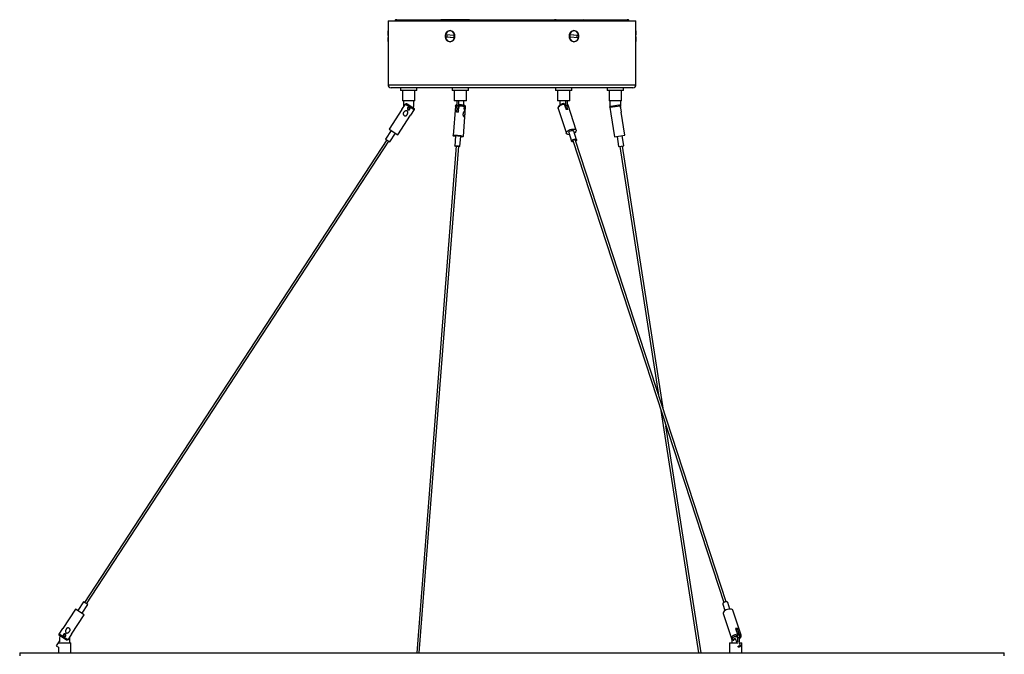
# Model space of a CAD drawing. Header units: millimetres. Extents: x -413 to 2103, y -1561 to 1924.
# Tile 6 of 6: x 1132 to 2085, y 126 to 740. Entities that reach past the tile are written whole.
import ezdxf

# ---------------------------------------------------------------- set-up
doc = ezdxf.new("R2010")
doc.units = ezdxf.units.MM

msp = doc.modelspace()

# ---------------------------------------------------------------- linework, layer by layer
at = {"color": 7, "linetype": 'Continuous', "lineweight": 25}
for p, q in [((1488.03, 739.36), (1488.03, 729.73)), ((1488.03, 739.36), (1728.03, 739.36)), ((1496.53, 740.36), (1499.87, 740.36)), ((1499.87, 740.36), (1504.78, 740.36)), ((1504.78, 740.36), (1539.29, 740.36)), ((1565.27, 740.36), (1539.29, 740.36)), ((1566.94, 740.36), (1565.27, 740.36)), ((1566.94, 740.36), (1572.94, 740.36)), ((1572.94, 740.36), (1643.12, 740.36)), ((1643.12, 740.36), (1649.13, 740.36)), ((1650.79, 740.36), (1649.13, 740.36)), ((1650.79, 740.36), (1676.77, 740.36)), ((1676.77, 740.36), (1711.28, 740.36)), ((1711.28, 740.36), (1716.2, 740.36)), ((1716.2, 740.36), (1719.53, 740.36)), ((1728.03, 729.73), (1728.03, 739.36)), ((1488.03, 724.95), (1488.03, 729.46)), ((1552.42, 724.95), (1543.79, 725.76)), ((1672.42, 724.95), (1663.79, 725.76)), ((1664.17, 725.68), (1663.79, 725.76)), ((1671.04, 725.04), (1664.17, 725.68)), ((1672.42, 724.95), (1671.04, 725.04)), ((1728.03, 729.46), (1728.03, 725.76)), ((1728.03, 724.95), (1728.03, 725.76)), ((1488.03, 723.77), (1488.03, 722.96)), ((1488.03, 719.26), (1488.03, 722.96)), ((1488.03, 718.99), (1488.03, 677.36)), ((1543.65, 723.77), (1552.28, 722.96)), ((1543.65, 723.77), (1545.03, 723.68)), ((1545.03, 723.68), (1551.9, 723.04)), ((1551.9, 723.04), (1552.28, 722.96)), ((1663.65, 723.77), (1672.28, 722.96)), ((1728.03, 723.77), (1728.03, 719.26)), ((1728.03, 677.36), (1728.03, 718.99)), ((1725.03, 674.36), (1491.03, 674.36)), ((1500.03, 674.36), (1500.03, 671.86)), ((1516.03, 671.86), (1500.03, 671.86)), ((1502.03, 671.86), (1502.03, 661.86)), ((1514.03, 661.86), (1514.03, 671.86)), ((1516.03, 671.86), (1516.03, 674.36)), ((1550.03, 674.36), (1550.03, 671.86)), ((1566.03, 671.86), (1550.03, 671.86)), ((1552.03, 671.86), (1552.03, 661.86)), ((1564.03, 661.86), (1564.03, 671.86)), ((1566.03, 671.86), (1566.03, 674.36)), ((1650.03, 674.36), (1650.03, 671.86)), ((1666.03, 671.86), (1650.03, 671.86)), ((1652.03, 671.86), (1652.03, 661.86)), ((1664.03, 661.86), (1664.03, 671.86)), ((1666.03, 671.86), (1666.03, 674.36)), ((1700.03, 674.36), (1700.03, 671.86)), ((1716.03, 671.86), (1700.03, 671.86)), ((1702.03, 671.86), (1702.03, 661.86)), ((1714.03, 661.86), (1714.03, 671.86)), ((1716.03, 671.86), (1716.03, 674.36)), ((1501.47, 653.27), (1505.02, 658.71)), ((1508.03, 661.86), (1502.03, 661.86)), ((1503.03, 661.86), (1503.03, 656.86)), ((1505.02, 658.71), (1513.23, 653.36)), ((1506.43, 658.99), (1512.92, 654.75)), ((1514.03, 661.86), (1508.03, 661.86)), ((1513.03, 656.86), (1513.03, 661.86)), ((1563.23, 661.86), (1552.03, 661.86)), ((1554.67, 661.86), (1554.67, 656.86)), ((1556.4, 661.86), (1556.4, 656.86)), ((1561.4, 657.43), (1561.4, 661.86)), ((1564.03, 661.86), (1563.23, 661.86)), ((1664.03, 661.86), (1652.03, 661.86)), ((1654.67, 657.88), (1654.67, 661.86)), ((1658.67, 658.71), (1660.45, 653.27)), ((1659.67, 661.86), (1659.67, 656.86)), ((1661.4, 661.86), (1661.4, 656.86)), ((1670.17, 633.3), (1662.24, 657.59)), ((1714.03, 661.86), (1702.03, 661.86)), ((1703.03, 656.86), (1703.03, 661.86)), ((1703.75, 656.73), (1711.4, 657.92)), ((1713.03, 661.86), (1713.03, 656.86)), ((1501.39, 653.33), (1489.09, 634.49)), ((1501.39, 653.33), (1501.47, 653.27)), ((1503.03, 656.86), (1503.14, 655.83)), ((1513.23, 653.36), (1509.67, 647.91)), ((1553.2, 656.72), (1550.98, 628.07)), ((1554.77, 655.43), (1554.4, 650.67)), ((1556.4, 656.86), (1554.67, 656.86)), ((1556.13, 650.67), (1556.63, 657.09)), ((1560.95, 627.29), (1563.17, 655.95)), ((1652.73, 654.48), (1660.66, 630.2)), ((1659.67, 656.86), (1659.61, 655.83)), ((1661.4, 656.86), (1659.67, 656.86)), ((1662.18, 653.27), (1661.35, 655.83)), ((1702.89, 655.58), (1712.57, 657.09)), ((1703.88, 649.16), (1702.89, 655.58)), ((1703.06, 656.37), (1703.03, 656.86)), ((1703.78, 649.15), (1703.88, 649.16)), ((1703.78, 649.15), (1707.24, 626.91)), ((1712.57, 657.09), (1713.57, 650.67)), ((1713.57, 650.67), (1713.66, 650.68)), ((1717.12, 628.45), (1713.66, 650.68)), ((1497.46, 629.02), (1509.76, 647.86)), ((1509.67, 647.91), (1509.76, 647.86)), ((1491.18, 633.12), (1485.71, 624.75)), ((1489.09, 634.49), (1497.46, 629.02)), ((1489.9, 622.01), (1495.37, 630.39)), ((1663.04, 630.98), (1665.77, 622.6)), ((1670.52, 624.15), (1667.79, 632.53)), ((1486.76, 624.06), (1194.22, 176.02)), ((1196.31, 174.66), (1488.85, 622.7)), ((1485.71, 624.75), (1489.9, 622.01)), ((1553.47, 627.87), (1552.7, 617.99)), ((1557.68, 617.6), (1558.45, 627.49)), ((1666.82, 623.41), (1812.91, 175.93)), ((1815.29, 176.7), (1669.2, 624.19)), ((1707.24, 626.91), (1717.12, 628.45)), ((1709.71, 627.3), (1711.24, 617.41)), ((1716.19, 618.18), (1714.65, 628.06)), ((1553.96, 618.06), (1515.83, 127.36)), ((1518.34, 127.36), (1556.45, 617.86)), ((1711.24, 617.41), (1716.19, 618.18)), ((1712.48, 617.61), (1749.85, 377.15)), ((1754.68, 362.37), (1714.95, 617.99)), ((1752.24, 361.78), (1788.67, 127.36)), ((1791.2, 127.36), (1757.06, 346.99)), ((1193.17, 176.71), (1187.7, 168.33)), ((1191.89, 165.6), (1197.35, 173.97)), ((1197.35, 173.97), (1193.17, 176.71)), ((1812.04, 174.56), (1814.14, 168.14)), ((1818.89, 169.69), (1816.8, 176.12)), ((1185.61, 169.7), (1173.31, 150.86)), ((1181.68, 145.39), (1193.98, 164.23)), ((1193.98, 164.23), (1185.61, 169.7)), ((1812.4, 165.42), (1820.33, 141.13)), ((1829.83, 144.24), (1821.91, 168.52)), ((1169.84, 145.36), (1173.39, 150.81)), ((1178.04, 140.01), (1169.84, 145.36)), ((1176.64, 139.73), (1170.15, 143.96)), ((1173.39, 150.81), (1173.31, 150.86)), ((1181.6, 145.45), (1178.04, 140.01)), ((1181.68, 145.39), (1181.6, 145.45)), ((1824.49, 150.81), (1826.26, 145.36)), ((1824.8, 142.26), (1826.11, 143.96)), ((1825.01, 149.22), (1826.22, 150.81)), ((1828, 145.36), (1826.22, 150.81)), ((1827.71, 143.79), (1827.84, 143.96)), ((1170.03, 138.99), (1166.93, 134.23)), ((1166.93, 134.23), (1169.02, 132.87)), ((1169.1, 136.86), (1175.03, 136.86)), ((1170.03, 141.86), (1170.03, 138.07)), ((1175.03, 136.86), (1181.03, 136.86)), ((1180.03, 141.86), (1179.93, 142.89)), ((1180.03, 136.86), (1180.03, 141.86)), ((1181.03, 127.36), (1181.03, 136.86)), ((1818.53, 136.86), (1818.53, 127.36)), ((1818.53, 136.86), (1826.72, 136.86)), ((1821.17, 136.86), (1821.17, 140.07)), ((1822.87, 139.73), (1824.17, 141.44)), ((1824.16, 141.46), (1825.67, 136.86)), ((1827.9, 141.86), (1826.17, 141.86)), ((1826.17, 141.86), (1826.17, 138.07)), ((1826.6, 134.01), (1826.87, 133.16)), ((1827.9, 141.86), (1827.9, 138.07)), ((1828.3, 136.86), (1827.9, 138.08)), ((1828.3, 136.86), (1830.53, 136.86)), ((1829.25, 133.94), (1828.38, 136.6)), ((1830.53, 127.36), (1830.53, 136.86)), ((1131.53, 127.36), (1131.53, 124.36)), ((1131.53, 127.36), (2084.53, 127.36)), ((1169.02, 132.87), (1169.03, 132.88)), ((1169.03, 132.88), (1169.03, 127.36)), ((2084.53, 124.36), (2084.53, 127.36))]:
    msp.add_line(p, q, dxfattribs=at)
at = {"color": 8, "linetype": 'Continuous', "lineweight": 25}
for p, q in [((1496.53, 739.36), (1496.53, 740.36)), ((1499.87, 739.36), (1499.87, 740.36)), ((1504.78, 740.36), (1504.78, 739.36)), ((1565.27, 739.36), (1565.27, 740.36)), ((1566.94, 739.36), (1566.94, 740.36)), ((1572.94, 740.36), (1572.94, 739.36)), ((1643.12, 739.36), (1643.12, 740.36)), ((1649.13, 740.36), (1649.13, 739.36)), ((1650.79, 739.36), (1650.79, 740.36)), ((1711.28, 739.36), (1711.28, 740.36)), ((1716.2, 740.36), (1716.2, 739.36)), ((1719.53, 739.36), (1719.53, 740.36)), ((1488.03, 677.36), (1728.03, 677.36))]:
    msp.add_line(p, q, dxfattribs=at)
at = {"color": 7, "linetype": 'Continuous', "lineweight": 25, "flags": 128}
for points in [[(1552.42, 724.95), (1552.12, 726.31), (1551.51, 727.51), (1550.64, 728.48), (1549.57, 729.14), (1548.39, 729.44), (1547.18, 729.36), (1546.04, 728.91), (1545.04, 728.11), (1544.27, 727.04), (1543.79, 725.76)], [(1663.51, 726.01), (1663.6, 726.13), (1664.03, 726.51)], [(1672.42, 724.95), (1672.12, 726.31), (1671.51, 727.51), (1670.64, 728.48), (1669.57, 729.14), (1668.39, 729.44), (1667.18, 729.36), (1666.04, 728.91), (1665.04, 728.11), (1664.27, 727.04), (1663.79, 725.76)], [(1728.03, 718.99), (1728.03, 718.99), (1728.01, 719.4), (1727.97, 720.56), (1727.93, 722.31), (1727.91, 723.32), (1727.91, 724.36), (1727.91, 725.41), (1727.93, 726.42), (1727.97, 728.16), (1728.01, 729.32), (1728.03, 729.73), (1728.03, 729.73)], [(1543.65, 723.77), (1543.95, 722.41), (1544.56, 721.21), (1545.43, 720.24), (1546.5, 719.58), (1547.68, 719.28), (1548.88, 719.36), (1550.03, 719.81), (1551.02, 720.61), (1551.79, 721.68), (1552.28, 722.96)], [(1663.65, 723.77), (1663.95, 722.41), (1664.56, 721.21), (1665.43, 720.24), (1666.5, 719.58), (1667.68, 719.28), (1668.88, 719.36), (1670.03, 719.81), (1671.02, 720.61), (1671.79, 721.68), (1672.28, 722.96)], [(1512.65, 654.93), (1512.83, 655.45), (1513.03, 656.86)], [(1556.4, 656.86), (1556.5, 655.45), (1556.5, 655.43)], [(1713.03, 656.86), (1712.83, 655.45), (1712.82, 655.43)], [(1663.67, 629.03), (1663.32, 629.02), (1662.23, 629.12), (1661.38, 629.42), (1660.82, 629.89), (1660.61, 630.49), (1660.75, 631.2), (1661.24, 631.94), (1662.03, 632.67), (1663.08, 633.33), (1664.3, 633.87), (1665.61, 634.26), (1666.9, 634.46), (1668.08, 634.46), (1669.06, 634.26), (1669.77, 633.87), (1670.16, 633.33), (1670.19, 632.67), (1669.88, 631.94), (1669.23, 631.2), (1668.43, 630.58)], [(1663.04, 630.98), (1663.01, 631.23), (1663.25, 631.75), (1663.81, 632.27), (1664.62, 632.72), (1665.55, 633.01), (1666.46, 633.12), (1667.21, 633.01), (1667.68, 632.72), (1667.79, 632.53)], [(1553.42, 627.3), (1553.25, 627.33), (1552.22, 627.52), (1551.47, 627.73), (1551.05, 627.94), (1551, 628.12), (1551.31, 628.28), (1551.97, 628.38), (1552.92, 628.44), (1554.1, 628.44), (1555.42, 628.38), (1556.78, 628.28), (1558.07, 628.12), (1559.21, 627.94), (1560.11, 627.73), (1560.7, 627.52), (1560.94, 627.33), (1560.81, 627.16), (1560.32, 627.02), (1559.51, 626.94), (1558.43, 626.91), (1558.43, 626.91)], [(1553.47, 627.87), (1553.56, 627.95), (1553.99, 628.03), (1554.72, 628.06), (1555.65, 628.03), (1556.62, 627.95), (1557.49, 627.83), (1558.13, 627.68), (1558.43, 627.53), (1558.45, 627.49)], [(1667.28, 622.02), (1667.1, 622.01), (1666.35, 622.12), (1665.88, 622.41), (1665.75, 622.86), (1665.98, 623.38), (1666.55, 623.9), (1667.36, 624.35), (1668.29, 624.64), (1669.19, 624.75), (1669.94, 624.64), (1670.42, 624.35), (1670.55, 623.9), (1670.31, 623.38), (1669.75, 622.86), (1669.65, 622.79)], [(1667.14, 622.44), (1666.89, 622.49), (1666.56, 622.7), (1666.47, 623.01), (1666.63, 623.38), (1667.03, 623.74), (1667.59, 624.06), (1668.24, 624.26), (1668.88, 624.34)], [(1666.82, 623.58), (1666.81, 623.54), (1666.82, 623.41)], [(1668.88, 624.34), (1669.4, 624.26), (1669.74, 624.06), (1669.83, 623.74), (1669.66, 623.38), (1669.52, 623.22)], [(1669.2, 624.19), (1669.15, 624.28), (1669.1, 624.32)], [(1553.92, 617.61), (1553.66, 617.65), (1553.03, 617.8), (1552.72, 617.95), (1552.79, 618.07), (1553.22, 618.15), (1553.96, 618.18), (1554.88, 618.15), (1555.85, 618.07), (1556.72, 617.95), (1557.36, 617.8), (1557.67, 617.65), (1557.6, 617.53), (1557.16, 617.44), (1556.43, 617.41), (1556.43, 617.41)], [(1553.93, 617.73), (1553.68, 617.8), (1553.46, 617.9), (1553.51, 617.99), (1553.81, 618.05), (1554.33, 618.07)], [(1554.33, 618.07), (1554.97, 618.05), (1555.65, 617.99), (1556.26, 617.9), (1556.71, 617.8), (1556.92, 617.7), (1556.88, 617.61), (1556.57, 617.55), (1556.43, 617.54)], [(1815.47, 176.71), (1814.56, 176.6), (1813.63, 176.31), (1812.82, 175.86), (1812.25, 175.34), (1812.02, 174.82), (1812.04, 174.56)], [(1816.8, 176.12), (1816.69, 176.31), (1816.21, 176.6), (1815.47, 176.71)], [(1819.25, 169.7), (1818, 169.6), (1816.69, 169.3), (1815.42, 168.83), (1814.27, 168.22), (1813.34, 167.52), (1812.69, 166.78), (1812.37, 166.05), (1812.4, 165.42)], [(1821.91, 168.52), (1821.75, 168.83), (1821.19, 169.3), (1820.34, 169.6), (1819.25, 169.7)], [(1170.42, 143.79), (1170.24, 143.27), (1170.03, 141.86)], [(1826.11, 143.96), (1824.85, 143.67), (1823.64, 143.19), (1822.62, 142.56), (1821.89, 141.85), (1821.53, 141.14), (1821.59, 140.51), (1822.05, 140.02), (1822.87, 139.73)], [(1825.8, 146.8), (1826.44, 146.41), (1827.04, 145.64), (1827.5, 144.56), (1827.8, 143.27), (1827.9, 141.86)], [(1825.97, 143.79), (1826.07, 143.27), (1826.17, 141.86)], [(1827.03, 132.98), (1826.87, 133.17), (1826.9, 133.42), (1827.1, 133.68), (1827.45, 133.93), (1827.9, 134.12), (1828.36, 134.22), (1828.79, 134.22), (1829.1, 134.12), (1829.25, 133.93), (1829.23, 133.68), (1829.02, 133.42), (1828.67, 133.17), (1828.23, 132.98), (1827.76, 132.88), (1827.34, 132.88), (1827.03, 132.98)]]:
    msp.add_lwpolyline(points, dxfattribs=at)
at = {"color": 8, "linetype": 'Continuous', "lineweight": 25, "flags": 128}
for points in [[(1652.73, 654.48), (1652.7, 654.61), (1652.75, 655.29), (1653.16, 656.03), (1653.88, 656.77), (1654.88, 657.46), (1656.07, 658.04), (1657.37, 658.46), (1658.67, 658.71)], [(1661.4, 658.43), (1661.97, 658.04), (1662.24, 657.59)], [(1553.2, 656.72), (1553.2, 656.74), (1553.43, 656.9), (1554.01, 657.02), (1554.67, 657.08)], [(1556.63, 657.09), (1557.97, 657.02), (1559.33, 656.9), (1560.6, 656.74), (1561.69, 656.54), (1562.52, 656.34), (1563.02, 656.13), (1563.17, 655.95)], [(1826.26, 145.36), (1824.96, 145.12), (1823.66, 144.69), (1822.47, 144.11), (1821.48, 143.42), (1820.75, 142.68), (1820.34, 141.95), (1820.29, 141.26), (1820.33, 141.13)], [(1827.9, 141), (1828.09, 141.14), (1828.82, 141.85), (1829.17, 142.56), (1829.12, 143.19), (1828.66, 143.67), (1827.84, 143.96)]]:
    msp.add_lwpolyline(points, dxfattribs=at)
at = {"color": 7, "linetype": 'Continuous', "lineweight": 25}
for centre, radius, start, end in [((1496.53, 737.86), 2.5, 90, 143.1301), ((1539.6, 739.06), 1.34, 103.07108, 166.92892), ((1565.58, 739.06), 1.34, 103.07108, 166.92892), ((1650.54, 739.1), 1.28, 11.57837, 78.42163), ((1676.52, 739.1), 1.28, 11.57837, 78.42163), ((1719.53, 737.86), 2.5, 36.8699, 90), ((1549.68, 724.36), 4.7, 163.72811, 188.26523), ((1547.38, 724.36), 4.7, 343.72811, 8.26523), ((1668.68, 724.36), 4.7, 163.72811, 188.26523), ((1666.38, 724.36), 4.7, 343.72811, 8.26523), ((1491.03, 677.36), 3, 180, 270), ((1725.03, 677.36), 3, 270, 0), ((1555.27, 626.61), 24.07, 87.93846, 92.06154), ((1560.33, 656.19), 5.7, 173.26792, 224.36644), ((1661.31, 646.53), 6.8, 82.68004, 97.31996), ((1653.39, 656.68), 8.01, 334.99584, 1.30257), ((1825.35, 144.06), 6.8, 82.68004, 97.31996)]:
    msp.add_arc(centre, radius, start, end, dxfattribs=at)
at = {"color": 8, "linetype": 'Continuous', "lineweight": 25}
msp.add_arc((1828.01, 143.33), 2.03, 26.49823, 90.43576, dxfattribs=at)
at = {"color": 7, "linetype": 'Continuous', "lineweight": 25}
for points, knots in [([(1488.03, 729.73), (1488.03, 729.73), (1488.03, 729.86), (1488.05, 729.39), (1488.1, 728.28), (1488.14, 726.76), (1488.16, 725.41), (1488.16, 724.36), (1488.16, 723.3), (1488.14, 721.95), (1488.1, 720.46), (1488.04, 719.23), (1488.04, 719.07), (1488.03, 718.99)], [0, 0, 0, 0, 0.000056, 0.126219, 0.251551, 0.37575, 0.438134, 0.500339, 0.562144, 0.624296, 0.748462, 0.873843, 1, 1, 1, 1]), ([(1543.33, 724.36), (1543.35, 724.71), (1543.38, 725.42), (1543.75, 726.77), (1544.61, 728.26), (1546.18, 729.45), (1548.03, 729.87), (1549.9, 729.45), (1551.51, 728.26), (1552.42, 726.77), (1552.8, 725.41), (1552.89, 724.36), (1552.8, 723.3), (1552.42, 721.95), (1551.51, 720.45), (1549.9, 719.27), (1548.03, 718.85), (1546.17, 719.27), (1544.61, 720.46), (1543.75, 721.96), (1543.38, 723.31), (1543.35, 724.01), (1543.33, 724.36)], [0, 0, 0, 0, 0.031058, 0.061997, 0.124149, 0.186911, 0.250026, 0.313108, 0.375774, 0.437873, 0.469065, 0.500168, 0.53107, 0.562147, 0.62423, 0.68692, 0.75007, 0.81324, 0.875941, 0.938026, 0.969076, 1, 1, 1, 1]), ([(1672.73, 724.36), (1672.72, 724.01), (1672.68, 723.3), (1672.32, 721.95), (1671.45, 720.46), (1669.89, 719.27), (1668.04, 718.85), (1666.16, 719.27), (1664.55, 720.45), (1663.64, 721.95), (1663.27, 723.31), (1663.17, 724.36), (1663.27, 725.42), (1663.64, 726.77), (1664.55, 728.26), (1666.16, 729.45), (1668.04, 729.87), (1669.89, 729.45), (1671.46, 728.26), (1672.32, 726.76), (1672.68, 725.41), (1672.72, 724.71), (1672.73, 724.36)], [0, 0, 0, 0, 0.031058, 0.061997, 0.124149, 0.186911, 0.250026, 0.313108, 0.375774, 0.437873, 0.469065, 0.500168, 0.53107, 0.562147, 0.62423, 0.68692, 0.75007, 0.81324, 0.875941, 0.938026, 0.969076, 1, 1, 1, 1]), ([(1505.02, 658.71), (1505.05, 658.74), (1505.1, 658.83), (1505.22, 658.94), (1505.37, 659.04), (1505.52, 659.11), (1505.68, 659.15), (1505.85, 659.16), (1506.02, 659.15), (1506.18, 659.11), (1506.31, 659.06), (1506.39, 659.01), (1506.43, 658.99)], [0, 0, 0, 0, 0.069482, 0.193274, 0.297272, 0.404325, 0.50831, 0.615232, 0.720715, 0.829113, 0.913847, 1, 1, 1, 1]), ([(1554.67, 657.85), (1554.56, 657.84), (1554.29, 657.81), (1553.98, 657.72), (1553.6, 657.52), (1553.29, 657.16), (1553.24, 656.88), (1553.21, 656.74)], [0, 0, 0, 0, 0.178886, 0.430626, 0.668386, 0.843761, 1, 1, 1, 1]), ([(1556.63, 657.09), (1556.64, 657.12), (1556.65, 657.22), (1556.67, 657.37), (1556.72, 657.52), (1556.78, 657.65), (1556.84, 657.76), (1556.92, 657.84), (1557, 657.9), (1557.07, 657.93), (1557.15, 657.93), (1557.19, 657.92), (1557.22, 657.92)], [0, 0, 0, 0, 0.069482, 0.193274, 0.297272, 0.404325, 0.50831, 0.615232, 0.720715, 0.829113, 0.913847, 1, 1, 1, 1]), ([(1563.16, 655.93), (1563.17, 655.94), (1563.21, 656.09), (1563.13, 656.4), (1562.95, 656.72), (1562.7, 656.95), (1562.4, 657.13), (1561.97, 657.3), (1561.3, 657.47), (1560.35, 657.64), (1559.26, 657.78), (1558.15, 657.88), (1557.47, 657.91), (1557.16, 657.93)], [0, 0, 0, 0, 0.004607, 0.064583, 0.114638, 0.16504, 0.229246, 0.331268, 0.472985, 0.607448, 0.748568, 0.887524, 1, 1, 1, 1]), ([(1658.39, 659.18), (1658.18, 659.15), (1657.58, 659.07), (1656.55, 658.8), (1655.4, 658.33), (1654.36, 657.73), (1653.49, 657.01), (1652.9, 656.24), (1652.64, 655.44), (1652.59, 654.83), (1652.73, 654.55), (1652.76, 654.49)], [0, 0, 0, 0, 0.0705967, 0.2039793, 0.3372446, 0.4715606, 0.6087632, 0.7515582, 0.8656707, 0.9719579, 1, 1, 1, 1]), ([(1658.23, 659.16), (1658.26, 659.16), (1658.31, 659.16), (1658.4, 659.12), (1658.47, 659.07), (1658.53, 659), (1658.58, 658.93), (1658.63, 658.84), (1658.66, 658.75), (1658.67, 658.71)], [0, 0, 0, 0, 0.159611, 0.32505, 0.495523, 0.598171, 0.70202, 0.849172, 1, 1, 1, 1]), ([(1662.21, 657.58), (1662.14, 657.77), (1661.98, 658.19), (1661.64, 658.53), (1661.41, 658.65), (1661.4, 658.65)], [0, 0, 0, 0, 0.435813, 0.979999, 1, 1, 1, 1]), ([(1711.4, 657.92), (1711.4, 657.92), (1711.46, 657.93), (1711.58, 657.94), (1711.76, 657.92), (1711.94, 657.87), (1712.1, 657.79), (1712.24, 657.69), (1712.34, 657.58), (1712.42, 657.47), (1712.48, 657.37), (1712.54, 657.24), (1712.56, 657.14), (1712.57, 657.09)], [0, 0, 0, 0, 0.00375, 0.1157427, 0.231084, 0.3412524, 0.4547818, 0.562113, 0.6727112, 0.7393057, 0.8066797, 0.9021476, 1, 1, 1, 1]), ([(1506.47, 648.3), (1506.41, 648.21), (1506.28, 648.04), (1506.07, 647.8), (1505.83, 647.6), (1505.58, 647.44), (1505.32, 647.33), (1505.05, 647.27), (1504.77, 647.26), (1504.48, 647.29), (1504.19, 647.36), (1503.91, 647.48), (1503.65, 647.63), (1503.41, 647.81), (1503.17, 648.03), (1502.97, 648.29), (1502.82, 648.57), (1502.73, 648.84), (1502.69, 649.12), (1502.69, 649.4), (1502.74, 649.68), (1502.85, 650.01), (1503.03, 650.37), (1503.29, 650.75), (1503.58, 651.08), (1503.87, 651.35), (1504.22, 651.63), (1504.61, 651.89), (1505.03, 652.09), (1505.4, 652.21), (1505.71, 652.26), (1505.98, 652.26), (1506.19, 652.23), (1506.4, 652.16), (1506.58, 652.06), (1506.73, 651.93), (1506.86, 651.77), (1506.97, 651.57), (1507.08, 651.3), (1507.16, 650.91), (1507.17, 650.42), (1507.1, 649.87), (1506.96, 649.34), (1506.79, 648.9), (1506.62, 648.55), (1506.52, 648.38), (1506.47, 648.3)], [0, 0, 0, 0, 0.021453, 0.042918, 0.064792, 0.084489, 0.103714, 0.122689, 0.14166, 0.161116, 0.181456, 0.201789, 0.222119, 0.242447, 0.263167, 0.287775, 0.308376, 0.327789, 0.346727, 0.366205, 0.385408, 0.405024, 0.436082, 0.467089, 0.49807, 0.523306, 0.548718, 0.588161, 0.61884, 0.643125, 0.667946, 0.682347, 0.697058, 0.71149, 0.726499, 0.738807, 0.751466, 0.76776, 0.784513, 0.810714, 0.847887, 0.884988, 0.922068, 0.960635, 0.980257, 1, 1, 1, 1]), ([(1506.93, 655.08), (1506.93, 655.08), (1506.97, 655.14), (1507.05, 655.24), (1507.21, 655.38), (1507.38, 655.49), (1507.57, 655.57), (1507.78, 655.62), (1508, 655.64), (1508.22, 655.61), (1508.43, 655.55), (1508.64, 655.46), (1508.82, 655.34), (1508.98, 655.19), (1509.11, 655.03), (1509.22, 654.84), (1509.29, 654.64), (1509.33, 654.43), (1509.33, 654.21), (1509.3, 654), (1509.21, 653.76), (1509.07, 653.54), (1508.89, 653.36), (1508.72, 653.24), (1508.52, 653.16), (1508.31, 653.1), (1508.1, 653.08), (1507.88, 653.1), (1507.66, 653.15), (1507.46, 653.24), (1507.27, 653.36), (1507.11, 653.5), (1506.97, 653.67), (1506.86, 653.85), (1506.79, 654.05), (1506.74, 654.26), (1506.73, 654.48), (1506.76, 654.69), (1506.82, 654.89), (1506.9, 655.02), (1506.93, 655.08)], [0, 0, 0, 0, 0.000163, 0.025126, 0.050895, 0.076125, 0.102088, 0.12853, 0.155712, 0.182968, 0.210999, 0.237859, 0.265465, 0.291602, 0.318422, 0.344501, 0.371261, 0.397657, 0.424818, 0.450948, 0.477942, 0.520251, 0.545797, 0.572174, 0.598093, 0.62476, 0.651682, 0.679361, 0.706576, 0.734564, 0.761071, 0.788295, 0.814313, 0.841002, 0.867227, 0.89416, 0.920555, 0.947765, 0.97345, 1, 1, 1, 1]), ([(1507.2, 654.91), (1507.18, 654.88), (1507.15, 654.84), (1507.12, 654.76), (1507.08, 654.68), (1507.06, 654.58), (1507.04, 654.46), (1507.03, 654.35), (1507.04, 654.23), (1507.06, 654.12), (1507.09, 654.02), (1507.13, 653.92), (1507.2, 653.8), (1507.3, 653.67), (1507.4, 653.58), (1507.5, 653.52), (1507.57, 653.47), (1507.64, 653.44), (1507.72, 653.41), (1507.81, 653.38), (1507.89, 653.37), (1507.97, 653.36), (1508.06, 653.36), (1508.14, 653.36), (1508.25, 653.38), (1508.36, 653.41), (1508.46, 653.46), (1508.56, 653.51), (1508.65, 653.57), (1508.73, 653.64), (1508.8, 653.72), (1508.88, 653.82), (1508.93, 653.92), (1508.97, 654.02), (1509, 654.1), (1509.02, 654.18), (1509.03, 654.26), (1509.03, 654.35), (1509.03, 654.43), (1509.02, 654.52), (1509, 654.63), (1508.96, 654.76), (1508.88, 654.9), (1508.78, 655.03), (1508.66, 655.14), (1508.54, 655.22), (1508.44, 655.27), (1508.37, 655.3), (1508.28, 655.33), (1508.2, 655.35), (1508.12, 655.36), (1508.03, 655.36), (1507.95, 655.36), (1507.86, 655.35), (1507.78, 655.33), (1507.68, 655.3), (1507.58, 655.25), (1507.48, 655.2), (1507.39, 655.13), (1507.29, 655.04), (1507.23, 654.95), (1507.2, 654.91)], [0, 0, 0, 0, 0.013165, 0.026434, 0.039819, 0.053445, 0.075025, 0.096824, 0.10781, 0.1341, 0.147399, 0.160903, 0.186759, 0.212669, 0.23855, 0.251647, 0.264982, 0.27827, 0.291662, 0.305212, 0.318976, 0.332336, 0.345791, 0.359392, 0.373191, 0.399471, 0.412754, 0.426252, 0.45247, 0.465734, 0.479234, 0.500829, 0.522652, 0.535994, 0.549441, 0.563046, 0.576865, 0.590179, 0.603586, 0.617135, 0.630877, 0.657056, 0.683243, 0.708928, 0.734978, 0.761196, 0.774483, 0.788008, 0.801397, 0.814888, 0.828534, 0.84239, 0.855617, 0.868934, 0.882389, 0.896031, 0.92182, 0.934853, 0.947975, 0.976204, 1, 1, 1, 1]), ([(1512.92, 654.75), (1512.92, 654.75), (1512.97, 654.72), (1513.07, 654.64), (1513.19, 654.5), (1513.28, 654.35), (1513.35, 654.19), (1513.39, 654.02), (1513.39, 653.84), (1513.37, 653.67), (1513.32, 653.51), (1513.26, 653.41), (1513.23, 653.36)], [0, 0, 0, 0, 0.007091, 0.119089, 0.234438, 0.344584, 0.458092, 0.565397, 0.675968, 0.780684, 0.888539, 1, 1, 1, 1]), ([(1562.53, 648.19), (1562.53, 648.09), (1562.51, 647.88), (1562.48, 647.57), (1562.44, 647.29), (1562.4, 647.04), (1562.35, 646.84), (1562.3, 646.67), (1562.22, 646.54), (1562.13, 646.45), (1562.02, 646.4), (1561.9, 646.39), (1561.75, 646.42), (1561.6, 646.48), (1561.42, 646.59), (1561.23, 646.74), (1561.06, 646.93), (1560.9, 647.14), (1560.78, 647.38), (1560.67, 647.64), (1560.6, 647.92), (1560.55, 648.26), (1560.54, 648.67), (1560.59, 649.12), (1560.67, 649.53), (1560.78, 649.91), (1560.93, 650.3), (1561.11, 650.7), (1561.32, 651.06), (1561.51, 651.32), (1561.68, 651.49), (1561.83, 651.6), (1561.95, 651.66), (1562.07, 651.68), (1562.18, 651.66), (1562.27, 651.61), (1562.35, 651.52), (1562.42, 651.38), (1562.49, 651.18), (1562.56, 650.86), (1562.6, 650.41), (1562.61, 649.89), (1562.6, 649.34), (1562.58, 648.87), (1562.56, 648.48), (1562.54, 648.29), (1562.53, 648.19)], [0, 0, 0, 0, 0.0214531, 0.0429181, 0.0647916, 0.0844889, 0.1037142, 0.1226888, 0.1416595, 0.1611162, 0.1814563, 0.2017894, 0.2221186, 0.2424472, 0.2631666, 0.2877755, 0.3083757, 0.327789, 0.3467269, 0.3662053, 0.3854076, 0.4050244, 0.4360819, 0.4670891, 0.4980703, 0.5233063, 0.5487178, 0.5881611, 0.6188402, 0.6431246, 0.6679456, 0.6823471, 0.6970577, 0.7114898, 0.7264988, 0.7388067, 0.7514659, 0.7677598, 0.7845133, 0.810714, 0.8478866, 0.8849881, 0.9220683, 0.9606351, 0.9802571, 1, 1, 1, 1]), ([(1561.56, 654.56), (1561.56, 654.56), (1561.57, 654.63), (1561.59, 654.76), (1561.64, 654.95), (1561.71, 655.12), (1561.81, 655.28), (1561.92, 655.41), (1562.04, 655.51), (1562.17, 655.58), (1562.29, 655.61), (1562.41, 655.61), (1562.52, 655.58), (1562.61, 655.51), (1562.69, 655.41), (1562.76, 655.28), (1562.81, 655.13), (1562.84, 654.95), (1562.87, 654.76), (1562.88, 654.55), (1562.87, 654.29), (1562.85, 654.04), (1562.82, 653.8), (1562.78, 653.62), (1562.73, 653.46), (1562.68, 653.33), (1562.61, 653.22), (1562.53, 653.15), (1562.43, 653.11), (1562.33, 653.1), (1562.22, 653.14), (1562.11, 653.2), (1562, 653.29), (1561.89, 653.42), (1561.79, 653.57), (1561.7, 653.74), (1561.63, 653.93), (1561.58, 654.14), (1561.55, 654.35), (1561.56, 654.49), (1561.56, 654.56)], [0, 0, 0, 0, 0.000163, 0.025126, 0.050895, 0.076125, 0.102088, 0.12853, 0.155712, 0.182968, 0.210999, 0.237859, 0.265465, 0.291602, 0.318422, 0.344501, 0.371261, 0.397657, 0.424818, 0.450948, 0.477942, 0.520251, 0.545797, 0.572174, 0.598093, 0.62476, 0.651682, 0.679361, 0.706576, 0.734564, 0.761071, 0.788295, 0.814313, 0.841002, 0.867227, 0.89416, 0.920555, 0.947765, 0.97345, 1, 1, 1, 1]), ([(1561.63, 654.53), (1561.65, 654.62), (1561.67, 654.82), (1561.79, 655.09), (1561.94, 655.27), (1562.01, 655.3), (1562.04, 655.31)], [0, 0, 0, 0, 0.223062, 0.523362, 0.838116, 1, 1, 1, 1]), ([(1562.13, 653.36), (1562.13, 653.36), (1562.12, 653.36), (1562.01, 653.43), (1561.86, 653.6), (1561.72, 653.87), (1561.63, 654.21), (1561.63, 654.43), (1561.63, 654.53)], [0, 0, 0, 0, 0.110735, 0.270825, 0.438864, 0.635833, 0.838182, 1, 1, 1, 1]), ([(1562.23, 655.34), (1562.21, 655.35), (1562.19, 655.36), (1562.16, 655.36), (1562.14, 655.36)], [0, 0, 0, 0, 0.498859, 1, 1, 1, 1]), ([(1702.89, 655.58), (1702.88, 655.63), (1702.87, 655.73), (1702.88, 655.89), (1702.92, 656.04), (1702.98, 656.2), (1703.07, 656.34), (1703.19, 656.46), (1703.32, 656.57), (1703.46, 656.65), (1703.6, 656.7), (1703.7, 656.72), (1703.75, 656.73)], [0, 0, 0, 0, 0.0930617, 0.1883313, 0.2907844, 0.3961573, 0.4995874, 0.6059122, 0.7112894, 0.8195809, 0.9089545, 1, 1, 1, 1]), ([(1170.15, 143.96), (1170.15, 143.97), (1170.09, 144), (1170, 144.08), (1169.88, 144.21), (1169.78, 144.37), (1169.72, 144.53), (1169.68, 144.7), (1169.67, 144.88), (1169.7, 145.05), (1169.75, 145.21), (1169.81, 145.31), (1169.84, 145.36)], [0, 0, 0, 0, 0.007091, 0.119089, 0.234438, 0.344584, 0.458092, 0.565397, 0.675968, 0.780684, 0.888539, 1, 1, 1, 1]), ([(1176.13, 143.64), (1176.13, 143.64), (1176.1, 143.58), (1176.01, 143.47), (1175.86, 143.34), (1175.68, 143.23), (1175.49, 143.15), (1175.28, 143.1), (1175.07, 143.08), (1174.85, 143.11), (1174.63, 143.16), (1174.43, 143.26), (1174.25, 143.38), (1174.09, 143.53), (1173.96, 143.69), (1173.85, 143.88), (1173.78, 144.08), (1173.74, 144.29), (1173.73, 144.51), (1173.77, 144.72), (1173.85, 144.96), (1173.99, 145.18), (1174.18, 145.36), (1174.35, 145.48), (1174.54, 145.56), (1174.75, 145.62), (1174.97, 145.64), (1175.19, 145.62), (1175.41, 145.56), (1175.61, 145.48), (1175.8, 145.36), (1175.96, 145.22), (1176.09, 145.05), (1176.2, 144.87), (1176.28, 144.67), (1176.33, 144.46), (1176.33, 144.24), (1176.31, 144.03), (1176.24, 143.82), (1176.17, 143.7), (1176.13, 143.64)], [0, 0, 0, 0, 0.000163, 0.025126, 0.050895, 0.076125, 0.102088, 0.12853, 0.155712, 0.182968, 0.210999, 0.237859, 0.265465, 0.291602, 0.318422, 0.344501, 0.371261, 0.397657, 0.424818, 0.450948, 0.477942, 0.520251, 0.545797, 0.572174, 0.598093, 0.62476, 0.651682, 0.679361, 0.706576, 0.734564, 0.761071, 0.788295, 0.814313, 0.841002, 0.867227, 0.89416, 0.920555, 0.947765, 0.97345, 1, 1, 1, 1]), ([(1175.87, 143.81), (1175.89, 143.84), (1175.91, 143.88), (1175.95, 143.96), (1175.98, 144.04), (1176.01, 144.14), (1176.03, 144.25), (1176.03, 144.37), (1176.03, 144.49), (1176.01, 144.59), (1175.97, 144.7), (1175.93, 144.8), (1175.87, 144.92), (1175.76, 145.05), (1175.66, 145.14), (1175.57, 145.2), (1175.5, 145.25), (1175.42, 145.28), (1175.34, 145.31), (1175.26, 145.33), (1175.18, 145.35), (1175.09, 145.36), (1175.01, 145.36), (1174.92, 145.35), (1174.81, 145.34), (1174.71, 145.31), (1174.6, 145.26), (1174.51, 145.21), (1174.41, 145.15), (1174.33, 145.07), (1174.26, 145), (1174.19, 144.9), (1174.13, 144.8), (1174.09, 144.7), (1174.07, 144.62), (1174.05, 144.54), (1174.04, 144.45), (1174.03, 144.37), (1174.03, 144.29), (1174.04, 144.2), (1174.07, 144.09), (1174.11, 143.96), (1174.19, 143.82), (1174.29, 143.69), (1174.41, 143.57), (1174.52, 143.5), (1174.62, 143.45), (1174.7, 143.42), (1174.78, 143.39), (1174.87, 143.37), (1174.95, 143.36), (1175.04, 143.36), (1175.12, 143.36), (1175.2, 143.37), (1175.28, 143.39), (1175.39, 143.42), (1175.49, 143.47), (1175.58, 143.52), (1175.68, 143.59), (1175.78, 143.68), (1175.84, 143.77), (1175.87, 143.81)], [0, 0, 0, 0, 0.013165, 0.026434, 0.039819, 0.053445, 0.075025, 0.096824, 0.10781, 0.1341, 0.147399, 0.160903, 0.186759, 0.212669, 0.23855, 0.251647, 0.264982, 0.27827, 0.291662, 0.305212, 0.318976, 0.332336, 0.345791, 0.359392, 0.373191, 0.399471, 0.412754, 0.426252, 0.45247, 0.465734, 0.479234, 0.500829, 0.522652, 0.535994, 0.549441, 0.563046, 0.576865, 0.590179, 0.603586, 0.617135, 0.630877, 0.657056, 0.683243, 0.708928, 0.734978, 0.761196, 0.774483, 0.788008, 0.801397, 0.814888, 0.828534, 0.84239, 0.855617, 0.868934, 0.882389, 0.896031, 0.92182, 0.934853, 0.947975, 0.976204, 1, 1, 1, 1]), ([(1176.6, 150.42), (1176.66, 150.51), (1176.78, 150.68), (1177, 150.92), (1177.23, 151.12), (1177.49, 151.28), (1177.75, 151.39), (1178.02, 151.45), (1178.3, 151.46), (1178.59, 151.43), (1178.87, 151.36), (1179.15, 151.24), (1179.42, 151.09), (1179.66, 150.91), (1179.9, 150.69), (1180.1, 150.43), (1180.25, 150.15), (1180.34, 149.88), (1180.38, 149.6), (1180.38, 149.32), (1180.32, 149.04), (1180.22, 148.71), (1180.03, 148.35), (1179.77, 147.97), (1179.49, 147.64), (1179.19, 147.36), (1178.85, 147.08), (1178.46, 146.83), (1178.04, 146.63), (1177.66, 146.51), (1177.36, 146.45), (1177.09, 146.45), (1176.88, 146.49), (1176.67, 146.56), (1176.49, 146.66), (1176.34, 146.79), (1176.21, 146.95), (1176.09, 147.15), (1175.99, 147.42), (1175.91, 147.81), (1175.9, 148.3), (1175.97, 148.84), (1176.11, 149.38), (1176.28, 149.82), (1176.45, 150.17), (1176.55, 150.34), (1176.6, 150.42)], [0, 0, 0, 0, 0.021453, 0.042918, 0.064792, 0.084489, 0.103714, 0.122689, 0.14166, 0.161116, 0.181456, 0.201789, 0.222119, 0.242447, 0.263167, 0.287775, 0.308376, 0.327789, 0.346727, 0.366205, 0.385408, 0.405024, 0.436082, 0.467089, 0.49807, 0.523306, 0.548718, 0.588161, 0.61884, 0.643125, 0.667946, 0.682347, 0.697058, 0.71149, 0.726499, 0.738807, 0.751466, 0.76776, 0.784513, 0.810714, 0.847887, 0.884988, 0.922068, 0.960635, 0.980257, 1, 1, 1, 1]), ([(1826.26, 145.36), (1826.28, 145.32), (1826.3, 145.23), (1826.33, 145.09), (1826.34, 144.93), (1826.35, 144.76), (1826.33, 144.6), (1826.31, 144.44), (1826.27, 144.29), (1826.22, 144.16), (1826.17, 144.05), (1826.13, 143.99), (1826.11, 143.96)], [0, 0, 0, 0, 0.093062, 0.188331, 0.290784, 0.396157, 0.499587, 0.605912, 0.711289, 0.819581, 0.908955, 1, 1, 1, 1]), ([(1827.84, 143.96), (1827.84, 143.97), (1827.87, 144), (1827.92, 144.08), (1827.98, 144.21), (1828.02, 144.37), (1828.06, 144.53), (1828.08, 144.7), (1828.08, 144.88), (1828.07, 145.05), (1828.04, 145.21), (1828.01, 145.31), (1828, 145.36)], [0, 0, 0, 0, 0.007091, 0.119089, 0.234438, 0.344584, 0.458092, 0.565397, 0.675968, 0.780684, 0.888539, 1, 1, 1, 1]), ([(1827.9, 140.84), (1827.99, 140.89), (1828.44, 141.14), (1829.07, 141.71), (1829.67, 142.48), (1829.93, 143.28), (1829.97, 143.89), (1829.83, 144.17), (1829.8, 144.23)], [0, 0, 0, 0, 0.06318, 0.306582, 0.559906, 0.762346, 0.950903, 1, 1, 1, 1]), ([(1178.04, 140.01), (1178.02, 139.98), (1177.96, 139.89), (1177.85, 139.78), (1177.7, 139.68), (1177.55, 139.61), (1177.38, 139.57), (1177.22, 139.55), (1177.05, 139.57), (1176.89, 139.6), (1176.75, 139.66), (1176.68, 139.71), (1176.64, 139.73)], [0, 0, 0, 0, 0.069482, 0.193274, 0.297272, 0.404325, 0.50831, 0.615232, 0.720715, 0.829113, 0.913847, 1, 1, 1, 1]), ([(1820.36, 141.14), (1820.43, 140.95), (1820.58, 140.52), (1821.14, 140.04), (1821.83, 139.7), (1822.39, 139.59), (1822.67, 139.54)], [0, 0, 0, 0, 0.2076353, 0.4658034, 0.7354243, 1, 1, 1, 1]), ([(1822.87, 139.73), (1822.86, 139.73), (1822.84, 139.7), (1822.78, 139.64), (1822.7, 139.58), (1822.62, 139.56), (1822.57, 139.56), (1822.54, 139.56)], [0, 0, 0, 0, 0.008822, 0.272299, 0.543654, 0.802839, 1, 1, 1, 1])]:
    msp.add_open_spline(points, degree=3, knots=knots, dxfattribs=at)
at = {"color": 8, "linetype": 'Continuous', "lineweight": 25}
msp.add_open_spline([(1562.13, 653.36), (1562.14, 653.36), (1562.16, 653.36), (1562.19, 653.36), (1562.23, 653.38), (1562.26, 653.4), (1562.29, 653.42), (1562.32, 653.46), (1562.34, 653.5), (1562.37, 653.56), (1562.4, 653.63), (1562.42, 653.71), (1562.44, 653.8), (1562.46, 653.9), (1562.47, 654), (1562.49, 654.09), (1562.5, 654.21), (1562.5, 654.33), (1562.51, 654.43), (1562.51, 654.52), (1562.51, 654.6), (1562.51, 654.68), (1562.5, 654.76), (1562.5, 654.84), (1562.49, 654.91), (1562.47, 655), (1562.44, 655.1), (1562.4, 655.2), (1562.34, 655.28), (1562.28, 655.33), (1562.24, 655.34), (1562.23, 655.34)], degree=3, knots=[0, 0, 0, 0, 0.0187675, 0.0467368, 0.0750365, 0.1037845, 0.1316866, 0.1597888, 0.1881947, 0.2170136, 0.2719008, 0.2996429, 0.3278346, 0.3825914, 0.4102938, 0.4384896, 0.4835911, 0.5291688, 0.557035, 0.5851189, 0.6135334, 0.6423958, 0.6702022, 0.6982033, 0.7265008, 0.7552023, 0.8098778, 0.8645698, 0.918215, 0.9726209, 1, 1, 1, 1], dxfattribs=at)

doc.saveas('drawing.dxf')
